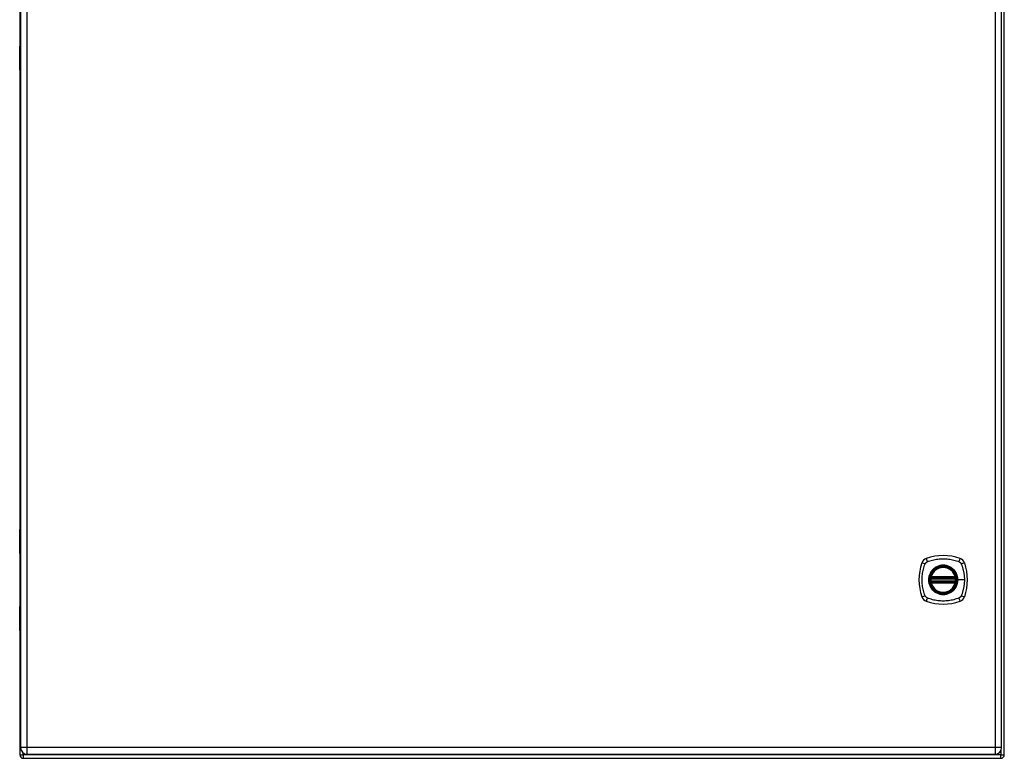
# Model space of a CAD drawing. Header units: inches. Extents: x 22 to 181, y 13 to 126.
# Tile 6 of 9: x 93 to 117, y 52 to 70. Entities that reach past the tile are written whole.
import ezdxf

# ---------------------------------------------------------------- set-up
doc = ezdxf.new("R2010")
doc.units = ezdxf.units.IN
doc.header["$MEASUREMENT"] = 0
doc.layers.add('Visible Edges(ANSI)', color=7, linetype='Continuous', lineweight=25)
doc.layers.add('Visible Tangent Edges(ANSI)', color=7, linetype='Continuous', lineweight=25)

msp = doc.modelspace()

# ---------------------------------------------------------------- linework, layer by layer
at = {"layer": 'Visible Edges(ANSI)'}
for p, q in [((117.432, 52.093), (117.432, 87.925)), ((93.449, 87.75), (93.449, 52.269)), ((117.367, 52.269), (117.367, 87.75)), ((93.432, 70.646), (93.432, 69.373)), ((93.445, 69.379), (93.449, 69.379)), ((93.429, 68.779), (93.429, 69.363)), ((93.432, 68.769), (93.432, 57.598)), ((93.429, 57.003), (93.429, 57.588)), ((93.432, 56.994), (93.432, 55.721)), ((93.449, 56.988), (93.445, 56.988)), ((115.65, 56.417), (116.235, 56.417)), ((115.646, 56.397), (116.239, 56.397)), ((116.239, 56.318), (115.646, 56.318)), ((116.235, 56.298), (115.65, 56.298)), ((93.429, 55.127), (93.429, 55.712)), ((93.445, 55.728), (93.449, 55.728)), ((93.432, 55.117), (93.432, 52.093)), ((93.61, 52.108), (117.206, 52.108)), ((93.516, 52.009), (117.348, 52.009))]:
    msp.add_line(p, q, dxfattribs=at)
at = {"layer": 'Visible Edges(ANSI)', "flags": 128}
for points in [[(115.634, 56.411), (115.634, 56.411), (115.634, 56.411), (115.634, 56.41), (115.634, 56.41), (115.634, 56.41), (115.634, 56.409), (115.634, 56.408), (115.634, 56.408), (115.634, 56.407), (115.633, 56.406), (115.633, 56.405), (115.633, 56.404), (115.633, 56.402), (115.633, 56.401), (115.633, 56.4), (115.632, 56.399), (115.632, 56.397), (115.632, 56.396), (115.632, 56.394), (115.632, 56.393), (115.631, 56.391), (115.631, 56.389), (115.631, 56.388), (115.631, 56.386)], [(116.254, 56.386), (116.254, 56.388), (116.254, 56.389), (116.254, 56.391), (116.254, 56.393), (116.253, 56.394), (116.253, 56.396), (116.253, 56.397), (116.253, 56.399), (116.253, 56.4), (116.253, 56.401), (116.252, 56.402), (116.252, 56.404), (116.252, 56.405), (116.252, 56.406), (116.252, 56.407), (116.252, 56.408), (116.252, 56.408), (116.251, 56.409), (116.251, 56.41), (116.251, 56.41), (116.251, 56.41), (116.251, 56.411), (116.251, 56.411), (116.251, 56.411)], [(115.631, 56.329), (115.631, 56.327), (115.631, 56.326), (115.631, 56.324), (115.632, 56.323), (115.632, 56.321), (115.632, 56.32), (115.632, 56.318), (115.632, 56.317), (115.633, 56.315), (115.633, 56.314), (115.633, 56.313), (115.633, 56.312), (115.633, 56.311), (115.633, 56.31), (115.634, 56.309), (115.634, 56.308), (115.634, 56.307), (115.634, 56.306), (115.634, 56.306), (115.634, 56.305), (115.634, 56.305), (115.634, 56.305), (115.634, 56.305), (115.634, 56.304)], [(116.251, 56.304), (116.251, 56.305), (116.251, 56.305), (116.251, 56.305), (116.251, 56.305), (116.251, 56.306), (116.251, 56.306), (116.252, 56.307), (116.252, 56.308), (116.252, 56.309), (116.252, 56.31), (116.252, 56.311), (116.252, 56.312), (116.252, 56.313), (116.253, 56.314), (116.253, 56.315), (116.253, 56.317), (116.253, 56.318), (116.253, 56.32), (116.253, 56.321), (116.254, 56.323), (116.254, 56.324), (116.254, 56.326), (116.254, 56.327), (116.254, 56.329)]]:
    msp.add_lwpolyline(points, dxfattribs=at)
at = {"layer": 'Visible Edges(ANSI)'}
for radius in [0.32, 0.315]:
    msp.add_circle((115.943, 56.358), radius, dxfattribs=at)
for centre, radius, start, end in [((93.445, 69.363), 0.0157, 90, 180), ((93.449, 68.779), 0.0197, 180, 269.4614), ((93.449, 57.588), 0.0197, 90.5386, 180), ((93.445, 57.003), 0.0157, 180, 270), ((115.943, 55.669), 1.28, 71.2278, 108.7722), ((116.632, 56.358), 1.28, 161.2278, 198.7722), ((115.588, 56.712), 0.177, 108.7722, 161.2278), ((115.943, 56.358), 0.313, 13.6344, 166.3656), ((116.297, 56.712), 0.177, 18.7722, 71.2278), ((115.254, 56.358), 1.28, 341.2278, 18.7722), ((115.943, 56.358), 0.313, 166.3656, 170.216), ((115.646, 56.409), 0.0118, 170.216, 270), ((115.65, 56.429), 0.0118, 166.3656, 270), ((116.235, 56.429), 0.0118, 270, 13.6344), ((116.239, 56.409), 0.0118, 270, 9.784), ((115.943, 56.358), 0.313, 9.784, 13.6344), ((115.943, 56.358), 0.313, 174.7499, 185.2501), ((115.646, 56.306), 0.0118, 90, 189.784), ((115.943, 56.358), 0.313, 189.784, 193.6344), ((115.65, 56.287), 0.0118, 90, 193.6344), ((115.943, 56.358), 0.313, 193.6344, 346.3656), ((116.235, 56.287), 0.0118, 346.3656, 90), ((116.239, 56.306), 0.0118, 350.216, 90), ((115.943, 56.358), 0.313, 346.3656, 350.216), ((115.943, 56.358), 0.313, 354.7499, 5.2501), ((115.588, 56.003), 0.177, 198.7722, 251.2278), ((116.297, 56.003), 0.177, 288.7722, 341.2278), ((93.445, 55.712), 0.0157, 90, 180), ((115.943, 57.047), 1.28, 251.2278, 288.7722), ((93.449, 55.127), 0.0197, 180, 269.4614), ((93.516, 52.093), 0.084, 180, 270), ((93.61, 52.269), 0.161, 180, 270), ((117.206, 52.269), 0.161, 270, 0), ((117.348, 52.093), 0.084, 270, 0)]:
    msp.add_arc(centre, radius, start, end, dxfattribs=at)
at = {"layer": 'Visible Tangent Edges(ANSI)'}
for p, q in [((93.61, 52.269), (93.61, 87.75)), ((117.206, 87.75), (117.206, 52.269)), ((93.449, 69.363), (93.429, 69.363)), ((93.429, 68.779), (93.449, 68.779)), ((93.449, 57.588), (93.429, 57.588)), ((93.429, 57.003), (93.449, 57.003)), ((115.64, 56.41), (115.634, 56.411)), ((115.638, 56.431), (115.65, 56.429)), ((115.646, 56.397), (115.646, 56.407)), ((115.65, 56.417), (115.65, 56.429)), ((116.235, 56.429), (115.65, 56.429)), ((115.65, 56.407), (115.65, 56.417)), ((115.65, 56.407), (116.235, 56.407)), ((116.235, 56.429), (116.247, 56.431)), ((116.235, 56.429), (116.235, 56.417)), ((116.235, 56.417), (116.235, 56.407)), ((116.239, 56.407), (116.239, 56.397)), ((116.251, 56.411), (116.245, 56.41)), ((115.631, 56.386), (115.643, 56.385)), ((115.631, 56.329), (115.643, 56.33)), ((115.634, 56.304), (115.64, 56.305)), ((115.65, 56.287), (115.638, 56.284)), ((115.643, 56.385), (116.243, 56.385)), ((116.243, 56.33), (115.643, 56.33)), ((115.646, 56.308), (115.646, 56.318)), ((115.65, 56.298), (115.65, 56.308)), ((116.235, 56.308), (115.65, 56.308)), ((115.65, 56.287), (115.65, 56.298)), ((115.65, 56.287), (116.235, 56.287)), ((116.235, 56.308), (116.235, 56.298)), ((116.235, 56.298), (116.235, 56.287)), ((116.247, 56.284), (116.235, 56.287)), ((116.239, 56.318), (116.239, 56.308)), ((116.243, 56.385), (116.254, 56.386)), ((116.243, 56.33), (116.254, 56.329)), ((116.245, 56.305), (116.251, 56.304)), ((116.295, 56.358), (116.3, 56.358)), ((116.459, 56.358), (116.3, 56.358)), ((93.449, 55.712), (93.429, 55.712)), ((93.429, 55.127), (93.449, 55.127)), ((93.432, 52.093), (93.516, 52.093)), ((93.61, 52.269), (93.449, 52.269)), ((93.516, 52.093), (93.516, 52.138)), ((117.348, 52.093), (93.516, 52.093)), ((93.516, 52.093), (93.516, 52.009)), ((93.61, 52.108), (93.61, 52.269)), ((117.206, 52.269), (93.61, 52.269)), ((117.206, 52.269), (117.206, 52.108)), ((117.367, 52.269), (117.206, 52.269)), ((117.348, 52.193), (117.348, 52.093)), ((117.348, 52.093), (117.432, 52.093)), ((117.348, 52.009), (117.348, 52.093))]:
    msp.add_line(p, q, dxfattribs=at)
at = {"layer": 'Visible Tangent Edges(ANSI)', "flags": 128}
for points in [[(93.449, 69.056), (93.447, 69.055), (93.445, 69.054), (93.444, 69.052), (93.443, 69.05), (93.441, 69.048), (93.44, 69.046), (93.44, 69.043), (93.439, 69.039), (93.438, 69.036), (93.438, 69.032), (93.438, 69.029), (93.438, 69.025), (93.438, 69.021), (93.438, 69.017), (93.438, 69.014), (93.439, 69.01), (93.44, 69.007), (93.44, 69.004), (93.441, 69.002), (93.443, 68.999), (93.444, 68.997), (93.445, 68.996), (93.447, 68.995), (93.449, 68.994)], [(93.449, 69.014), (93.448, 69.014), (93.448, 69.015), (93.448, 69.016), (93.448, 69.017), (93.448, 69.018), (93.447, 69.019), (93.447, 69.02), (93.447, 69.021), (93.447, 69.022), (93.447, 69.023), (93.447, 69.024), (93.447, 69.025), (93.447, 69.026), (93.447, 69.027), (93.447, 69.028), (93.447, 69.029), (93.447, 69.03), (93.447, 69.031), (93.448, 69.032), (93.448, 69.033), (93.448, 69.034), (93.448, 69.034), (93.448, 69.035), (93.449, 69.036)], [(93.449, 57.373), (93.447, 57.372), (93.445, 57.371), (93.444, 57.369), (93.443, 57.367), (93.441, 57.365), (93.44, 57.362), (93.44, 57.36), (93.439, 57.356), (93.438, 57.353), (93.438, 57.349), (93.438, 57.346), (93.438, 57.342), (93.438, 57.338), (93.438, 57.334), (93.438, 57.331), (93.439, 57.327), (93.44, 57.324), (93.44, 57.321), (93.441, 57.319), (93.443, 57.316), (93.444, 57.315), (93.445, 57.313), (93.447, 57.312), (93.449, 57.311)], [(93.449, 57.331), (93.448, 57.331), (93.448, 57.332), (93.448, 57.333), (93.448, 57.334), (93.448, 57.335), (93.447, 57.336), (93.447, 57.337), (93.447, 57.338), (93.447, 57.339), (93.447, 57.34), (93.447, 57.341), (93.447, 57.342), (93.447, 57.343), (93.447, 57.344), (93.447, 57.345), (93.447, 57.346), (93.447, 57.347), (93.447, 57.348), (93.448, 57.349), (93.448, 57.35), (93.448, 57.351), (93.448, 57.351), (93.448, 57.352), (93.449, 57.353)], [(115.503, 55.969), (115.489, 56.003), (115.478, 56.034), (115.469, 56.065), (115.46, 56.097), (115.452, 56.129), (115.445, 56.161), (115.44, 56.193), (115.435, 56.226), (115.431, 56.259), (115.428, 56.291), (115.427, 56.324), (115.426, 56.357), (115.427, 56.39), (115.428, 56.423), (115.431, 56.456), (115.435, 56.489), (115.44, 56.522), (115.445, 56.554), (115.452, 56.586), (115.46, 56.618), (115.469, 56.65), (115.478, 56.682), (115.489, 56.713), (115.503, 56.746)], [(115.503, 56.746), (115.504, 56.749), (115.506, 56.752), (115.507, 56.754), (115.509, 56.757), (115.51, 56.76), (115.512, 56.762), (115.514, 56.765), (115.516, 56.767), (115.518, 56.77), (115.52, 56.772), (115.522, 56.774), (115.524, 56.776), (115.526, 56.779), (115.528, 56.781), (115.531, 56.783), (115.533, 56.785), (115.536, 56.786), (115.538, 56.788), (115.541, 56.79), (115.543, 56.792), (115.546, 56.793), (115.549, 56.795), (115.551, 56.796), (115.554, 56.798)], [(115.554, 56.798), (115.588, 56.811), (115.619, 56.822), (115.65, 56.832), (115.682, 56.84), (115.714, 56.848), (115.746, 56.855), (115.778, 56.861), (115.811, 56.866), (115.844, 56.869), (115.876, 56.872), (115.909, 56.874), (115.942, 56.874), (115.975, 56.874), (116.008, 56.872), (116.041, 56.869), (116.074, 56.866), (116.107, 56.861), (116.139, 56.855), (116.171, 56.848), (116.203, 56.84), (116.235, 56.832), (116.267, 56.822), (116.298, 56.811), (116.331, 56.798)], [(116.295, 56.358), (116.283, 56.266), (116.248, 56.181), (116.192, 56.108), (116.119, 56.053), (116.034, 56.017), (115.942, 56.006), (115.851, 56.018), (115.766, 56.053), (115.693, 56.109), (115.638, 56.181), (115.602, 56.267), (115.59, 56.358), (115.603, 56.449), (115.638, 56.534), (115.694, 56.607), (115.766, 56.663), (115.851, 56.698), (115.943, 56.71), (116.034, 56.698), (116.119, 56.662), (116.192, 56.607), (116.248, 56.534), (116.283, 56.449), (116.295, 56.358)], [(116.17, 56.632), (116.154, 56.645), (116.137, 56.657), (116.12, 56.667), (116.101, 56.677), (116.083, 56.686), (116.064, 56.693), (116.044, 56.7), (116.024, 56.705), (116.004, 56.709), (115.984, 56.712), (115.963, 56.714), (115.943, 56.715), (115.922, 56.714), (115.901, 56.712), (115.881, 56.709), (115.861, 56.705), (115.841, 56.7), (115.821, 56.693), (115.802, 56.686), (115.784, 56.677), (115.765, 56.667), (115.748, 56.657), (115.731, 56.645), (115.715, 56.632)], [(116.331, 56.798), (116.333, 56.797), (116.334, 56.796), (116.335, 56.796), (116.337, 56.795), (116.338, 56.794), (116.339, 56.793), (116.341, 56.793), (116.342, 56.792), (116.343, 56.791), (116.345, 56.79), (116.346, 56.789), (116.347, 56.788), (116.348, 56.787), (116.35, 56.786), (116.351, 56.786), (116.352, 56.785), (116.353, 56.784), (116.355, 56.783), (116.356, 56.782), (116.357, 56.781), (116.358, 56.78), (116.359, 56.779), (116.36, 56.777), (116.361, 56.776)], [(116.361, 56.776), (116.362, 56.775), (116.364, 56.774), (116.365, 56.773), (116.366, 56.772), (116.367, 56.771), (116.368, 56.77), (116.369, 56.768), (116.37, 56.767), (116.371, 56.766), (116.371, 56.765), (116.372, 56.764), (116.373, 56.762), (116.374, 56.761), (116.375, 56.76), (116.376, 56.758), (116.377, 56.757), (116.377, 56.756), (116.378, 56.754), (116.379, 56.753), (116.38, 56.752), (116.38, 56.75), (116.381, 56.749), (116.382, 56.748), (116.383, 56.746)], [(116.383, 56.746), (116.391, 56.728), (116.396, 56.713), (116.402, 56.697), (116.407, 56.682), (116.412, 56.666), (116.416, 56.65), (116.421, 56.634), (116.425, 56.619), (116.429, 56.603), (116.433, 56.587), (116.437, 56.57), (116.44, 56.554), (116.443, 56.538), (116.446, 56.522), (116.448, 56.506), (116.451, 56.489), (116.453, 56.473), (116.454, 56.457), (116.456, 56.44), (116.457, 56.424), (116.458, 56.407), (116.459, 56.391), (116.459, 56.374), (116.459, 56.358)], [(115.668, 56.585), (115.655, 56.569), (115.644, 56.552), (115.633, 56.535), (115.623, 56.516), (115.615, 56.498), (115.607, 56.479), (115.601, 56.459), (115.595, 56.439), (115.591, 56.419), (115.588, 56.399), (115.586, 56.378), (115.586, 56.358), (115.586, 56.337), (115.588, 56.316), (115.591, 56.296), (115.595, 56.276), (115.601, 56.256), (115.607, 56.236), (115.615, 56.217), (115.623, 56.199), (115.633, 56.18), (115.644, 56.163), (115.655, 56.146), (115.668, 56.13)], [(115.638, 56.431), (115.638, 56.43), (115.638, 56.43), (115.638, 56.429), (115.638, 56.428), (115.638, 56.427), (115.638, 56.426), (115.637, 56.425), (115.637, 56.424), (115.637, 56.423), (115.637, 56.422), (115.637, 56.421), (115.637, 56.42), (115.637, 56.419), (115.638, 56.418), (115.638, 56.417), (115.638, 56.416), (115.638, 56.416), (115.638, 56.415), (115.638, 56.414), (115.639, 56.413), (115.639, 56.412), (115.639, 56.411), (115.64, 56.411), (115.64, 56.41)], [(115.64, 56.41), (115.64, 56.41), (115.641, 56.409), (115.641, 56.409), (115.641, 56.409), (115.641, 56.409), (115.641, 56.409), (115.642, 56.409), (115.642, 56.409), (115.642, 56.408), (115.642, 56.408), (115.643, 56.408), (115.643, 56.408), (115.643, 56.408), (115.643, 56.408), (115.643, 56.408), (115.644, 56.408), (115.644, 56.408), (115.644, 56.408), (115.645, 56.407), (115.645, 56.407), (115.645, 56.407), (115.645, 56.407), (115.646, 56.407), (115.646, 56.407)], [(115.646, 56.407), (115.646, 56.407), (115.646, 56.407), (115.646, 56.407), (115.647, 56.407), (115.647, 56.407), (115.647, 56.407), (115.647, 56.407), (115.647, 56.407), (115.647, 56.407), (115.648, 56.407), (115.648, 56.407), (115.648, 56.407), (115.648, 56.407), (115.648, 56.407), (115.648, 56.407), (115.649, 56.407), (115.649, 56.407), (115.649, 56.407), (115.649, 56.407), (115.649, 56.407), (115.649, 56.407), (115.65, 56.407), (115.65, 56.407), (115.65, 56.407)], [(115.715, 56.632), (115.713, 56.63), (115.711, 56.629), (115.709, 56.627), (115.707, 56.625), (115.705, 56.623), (115.703, 56.621), (115.7, 56.619), (115.698, 56.618), (115.696, 56.616), (115.694, 56.614), (115.692, 56.612), (115.69, 56.61), (115.689, 56.608), (115.687, 56.606), (115.685, 56.604), (115.683, 56.602), (115.681, 56.6), (115.679, 56.598), (115.677, 56.596), (115.675, 56.594), (115.673, 56.592), (115.672, 56.589), (115.67, 56.587), (115.668, 56.585)], [(116.217, 56.585), (116.215, 56.587), (116.214, 56.589), (116.212, 56.592), (116.21, 56.594), (116.208, 56.596), (116.206, 56.598), (116.204, 56.6), (116.203, 56.602), (116.201, 56.604), (116.199, 56.606), (116.197, 56.608), (116.195, 56.61), (116.193, 56.612), (116.191, 56.614), (116.189, 56.616), (116.187, 56.618), (116.185, 56.619), (116.183, 56.621), (116.181, 56.623), (116.179, 56.625), (116.177, 56.627), (116.174, 56.629), (116.172, 56.63), (116.17, 56.632)], [(116.3, 56.358), (116.299, 56.368), (116.299, 56.378), (116.298, 56.388), (116.297, 56.399), (116.296, 56.409), (116.294, 56.419), (116.292, 56.429), (116.29, 56.439), (116.287, 56.449), (116.285, 56.459), (116.282, 56.469), (116.278, 56.479), (116.275, 56.488), (116.271, 56.498), (116.267, 56.507), (116.262, 56.516), (116.257, 56.526), (116.252, 56.535), (116.247, 56.543), (116.242, 56.552), (116.236, 56.561), (116.23, 56.569), (116.224, 56.577), (116.217, 56.585)], [(116.235, 56.407), (116.236, 56.407), (116.236, 56.407), (116.236, 56.407), (116.236, 56.407), (116.236, 56.407), (116.236, 56.407), (116.237, 56.407), (116.237, 56.407), (116.237, 56.407), (116.237, 56.407), (116.237, 56.407), (116.237, 56.407), (116.238, 56.407), (116.238, 56.407), (116.238, 56.407), (116.238, 56.407), (116.238, 56.407), (116.238, 56.407), (116.239, 56.407), (116.239, 56.407), (116.239, 56.407), (116.239, 56.407), (116.239, 56.407), (116.239, 56.407)], [(116.239, 56.407), (116.24, 56.407), (116.24, 56.407), (116.24, 56.407), (116.241, 56.407), (116.241, 56.407), (116.241, 56.408), (116.241, 56.408), (116.242, 56.408), (116.242, 56.408), (116.242, 56.408), (116.242, 56.408), (116.243, 56.408), (116.243, 56.408), (116.243, 56.408), (116.243, 56.408), (116.243, 56.409), (116.244, 56.409), (116.244, 56.409), (116.244, 56.409), (116.244, 56.409), (116.245, 56.409), (116.245, 56.409), (116.245, 56.41), (116.245, 56.41)], [(116.245, 56.41), (116.246, 56.411), (116.246, 56.411), (116.246, 56.412), (116.247, 56.413), (116.247, 56.414), (116.247, 56.415), (116.247, 56.416), (116.247, 56.416), (116.248, 56.417), (116.248, 56.418), (116.248, 56.419), (116.248, 56.42), (116.248, 56.421), (116.248, 56.422), (116.248, 56.423), (116.248, 56.424), (116.248, 56.425), (116.248, 56.426), (116.248, 56.427), (116.248, 56.428), (116.247, 56.429), (116.247, 56.43), (116.247, 56.43), (116.247, 56.431)], [(115.64, 56.305), (115.64, 56.305), (115.639, 56.304), (115.639, 56.303), (115.639, 56.302), (115.638, 56.302), (115.638, 56.301), (115.638, 56.3), (115.638, 56.299), (115.638, 56.298), (115.638, 56.297), (115.637, 56.296), (115.637, 56.295), (115.637, 56.294), (115.637, 56.293), (115.637, 56.292), (115.637, 56.291), (115.637, 56.29), (115.638, 56.29), (115.638, 56.289), (115.638, 56.288), (115.638, 56.287), (115.638, 56.286), (115.638, 56.285), (115.638, 56.284)], [(115.646, 56.308), (115.646, 56.308), (115.645, 56.308), (115.645, 56.308), (115.645, 56.308), (115.645, 56.308), (115.644, 56.308), (115.644, 56.308), (115.644, 56.308), (115.643, 56.308), (115.643, 56.307), (115.643, 56.307), (115.643, 56.307), (115.643, 56.307), (115.642, 56.307), (115.642, 56.307), (115.642, 56.307), (115.642, 56.307), (115.641, 56.306), (115.641, 56.306), (115.641, 56.306), (115.641, 56.306), (115.641, 56.306), (115.64, 56.306), (115.64, 56.305)], [(115.643, 56.385), (115.643, 56.386), (115.643, 56.387), (115.643, 56.388), (115.643, 56.388), (115.644, 56.389), (115.644, 56.39), (115.644, 56.39), (115.644, 56.391), (115.644, 56.392), (115.644, 56.392), (115.645, 56.393), (115.645, 56.394), (115.645, 56.394), (115.645, 56.395), (115.645, 56.395), (115.645, 56.395), (115.645, 56.396), (115.646, 56.396), (115.646, 56.396), (115.646, 56.397), (115.646, 56.397), (115.646, 56.397), (115.646, 56.397), (115.646, 56.397)], [(115.646, 56.318), (115.646, 56.318), (115.646, 56.318), (115.646, 56.319), (115.646, 56.319), (115.646, 56.319), (115.646, 56.319), (115.645, 56.32), (115.645, 56.32), (115.645, 56.32), (115.645, 56.321), (115.645, 56.321), (115.645, 56.322), (115.645, 56.322), (115.644, 56.323), (115.644, 56.324), (115.644, 56.324), (115.644, 56.325), (115.644, 56.326), (115.644, 56.326), (115.643, 56.327), (115.643, 56.328), (115.643, 56.329), (115.643, 56.329), (115.643, 56.33)], [(115.65, 56.308), (115.65, 56.308), (115.65, 56.308), (115.649, 56.308), (115.649, 56.308), (115.649, 56.308), (115.649, 56.308), (115.649, 56.308), (115.649, 56.308), (115.648, 56.308), (115.648, 56.308), (115.648, 56.308), (115.648, 56.308), (115.648, 56.308), (115.648, 56.308), (115.647, 56.308), (115.647, 56.308), (115.647, 56.308), (115.647, 56.308), (115.647, 56.308), (115.647, 56.308), (115.646, 56.308), (115.646, 56.308), (115.646, 56.308), (115.646, 56.308)], [(116.217, 56.13), (116.224, 56.138), (116.23, 56.146), (116.236, 56.155), (116.242, 56.163), (116.247, 56.172), (116.252, 56.181), (116.257, 56.19), (116.262, 56.199), (116.267, 56.208), (116.271, 56.218), (116.275, 56.227), (116.278, 56.237), (116.282, 56.246), (116.285, 56.256), (116.288, 56.266), (116.29, 56.276), (116.292, 56.286), (116.294, 56.296), (116.296, 56.306), (116.297, 56.317), (116.298, 56.327), (116.299, 56.337), (116.299, 56.347), (116.3, 56.358)], [(116.239, 56.308), (116.239, 56.308), (116.239, 56.308), (116.239, 56.308), (116.239, 56.308), (116.239, 56.308), (116.238, 56.308), (116.238, 56.308), (116.238, 56.308), (116.238, 56.308), (116.238, 56.308), (116.238, 56.308), (116.237, 56.308), (116.237, 56.308), (116.237, 56.308), (116.237, 56.308), (116.237, 56.308), (116.237, 56.308), (116.236, 56.308), (116.236, 56.308), (116.236, 56.308), (116.236, 56.308), (116.236, 56.308), (116.236, 56.308), (116.235, 56.308)], [(116.239, 56.397), (116.239, 56.397), (116.239, 56.397), (116.24, 56.397), (116.24, 56.397), (116.24, 56.396), (116.24, 56.396), (116.24, 56.396), (116.24, 56.395), (116.24, 56.395), (116.24, 56.395), (116.24, 56.394), (116.241, 56.394), (116.241, 56.393), (116.241, 56.392), (116.241, 56.392), (116.241, 56.391), (116.241, 56.39), (116.242, 56.39), (116.242, 56.389), (116.242, 56.388), (116.242, 56.388), (116.242, 56.387), (116.242, 56.386), (116.243, 56.385)], [(116.243, 56.33), (116.242, 56.329), (116.242, 56.329), (116.242, 56.328), (116.242, 56.327), (116.242, 56.326), (116.242, 56.326), (116.241, 56.325), (116.241, 56.324), (116.241, 56.324), (116.241, 56.323), (116.241, 56.322), (116.241, 56.322), (116.24, 56.321), (116.24, 56.321), (116.24, 56.32), (116.24, 56.32), (116.24, 56.32), (116.24, 56.319), (116.24, 56.319), (116.24, 56.319), (116.24, 56.319), (116.239, 56.318), (116.239, 56.318), (116.239, 56.318)], [(116.245, 56.305), (116.245, 56.306), (116.245, 56.306), (116.245, 56.306), (116.244, 56.306), (116.244, 56.306), (116.244, 56.306), (116.244, 56.307), (116.243, 56.307), (116.243, 56.307), (116.243, 56.307), (116.243, 56.307), (116.243, 56.307), (116.242, 56.307), (116.242, 56.307), (116.242, 56.308), (116.242, 56.308), (116.241, 56.308), (116.241, 56.308), (116.241, 56.308), (116.241, 56.308), (116.24, 56.308), (116.24, 56.308), (116.24, 56.308), (116.239, 56.308)], [(116.247, 56.284), (116.247, 56.285), (116.247, 56.286), (116.247, 56.287), (116.248, 56.288), (116.248, 56.289), (116.248, 56.29), (116.248, 56.29), (116.248, 56.291), (116.248, 56.292), (116.248, 56.293), (116.248, 56.294), (116.248, 56.295), (116.248, 56.296), (116.248, 56.297), (116.248, 56.298), (116.247, 56.299), (116.247, 56.3), (116.247, 56.301), (116.247, 56.302), (116.247, 56.302), (116.246, 56.303), (116.246, 56.304), (116.246, 56.305), (116.245, 56.305)], [(116.459, 56.358), (116.459, 56.341), (116.459, 56.325), (116.458, 56.308), (116.457, 56.292), (116.456, 56.275), (116.454, 56.259), (116.453, 56.242), (116.451, 56.226), (116.448, 56.21), (116.446, 56.193), (116.443, 56.177), (116.44, 56.161), (116.437, 56.145), (116.433, 56.129), (116.429, 56.113), (116.425, 56.097), (116.421, 56.081), (116.416, 56.065), (116.412, 56.049), (116.407, 56.034), (116.402, 56.018), (116.396, 56.003), (116.391, 55.987), (116.383, 55.969)], [(115.554, 55.918), (115.551, 55.919), (115.549, 55.921), (115.546, 55.922), (115.543, 55.924), (115.541, 55.925), (115.538, 55.927), (115.536, 55.929), (115.533, 55.931), (115.531, 55.933), (115.528, 55.935), (115.526, 55.937), (115.524, 55.939), (115.522, 55.941), (115.52, 55.943), (115.518, 55.946), (115.516, 55.948), (115.514, 55.951), (115.512, 55.953), (115.51, 55.956), (115.509, 55.958), (115.507, 55.961), (115.506, 55.964), (115.504, 55.966), (115.503, 55.969)], [(115.668, 56.13), (115.67, 56.128), (115.672, 56.126), (115.673, 56.124), (115.675, 56.122), (115.677, 56.12), (115.679, 56.118), (115.681, 56.115), (115.683, 56.113), (115.685, 56.111), (115.687, 56.109), (115.689, 56.107), (115.69, 56.105), (115.692, 56.104), (115.694, 56.102), (115.696, 56.1), (115.698, 56.098), (115.7, 56.096), (115.703, 56.094), (115.705, 56.092), (115.707, 56.09), (115.709, 56.088), (115.711, 56.087), (115.713, 56.085), (115.715, 56.083)], [(115.715, 56.083), (115.731, 56.07), (115.748, 56.059), (115.766, 56.048), (115.784, 56.038), (115.803, 56.03), (115.822, 56.022), (115.841, 56.016), (115.861, 56.01), (115.881, 56.006), (115.901, 56.003), (115.922, 56.001), (115.943, 56.001), (115.963, 56.001), (115.984, 56.003), (116.004, 56.006), (116.024, 56.01), (116.044, 56.016), (116.064, 56.022), (116.083, 56.03), (116.102, 56.038), (116.12, 56.048), (116.137, 56.059), (116.154, 56.07), (116.17, 56.083)], [(116.17, 56.083), (116.172, 56.085), (116.174, 56.087), (116.177, 56.088), (116.179, 56.09), (116.181, 56.092), (116.183, 56.094), (116.185, 56.096), (116.187, 56.098), (116.189, 56.1), (116.191, 56.102), (116.193, 56.103), (116.195, 56.105), (116.197, 56.107), (116.199, 56.109), (116.201, 56.111), (116.203, 56.113), (116.204, 56.115), (116.206, 56.117), (116.208, 56.12), (116.21, 56.122), (116.212, 56.124), (116.214, 56.126), (116.215, 56.128), (116.217, 56.13)], [(116.383, 55.969), (116.381, 55.966), (116.38, 55.964), (116.378, 55.961), (116.377, 55.958), (116.375, 55.956), (116.373, 55.953), (116.371, 55.951), (116.37, 55.948), (116.368, 55.946), (116.366, 55.943), (116.364, 55.941), (116.361, 55.939), (116.359, 55.937), (116.357, 55.935), (116.355, 55.933), (116.352, 55.931), (116.35, 55.929), (116.347, 55.927), (116.345, 55.925), (116.342, 55.924), (116.339, 55.922), (116.337, 55.921), (116.334, 55.919), (116.331, 55.918)], [(116.331, 55.918), (116.298, 55.904), (116.267, 55.893), (116.235, 55.884), (116.203, 55.875), (116.171, 55.867), (116.139, 55.86), (116.107, 55.855), (116.074, 55.85), (116.041, 55.846), (116.008, 55.843), (115.975, 55.842), (115.942, 55.841), (115.909, 55.842), (115.876, 55.843), (115.844, 55.846), (115.811, 55.85), (115.778, 55.855), (115.746, 55.86), (115.714, 55.867), (115.682, 55.875), (115.65, 55.884), (115.619, 55.893), (115.588, 55.904), (115.554, 55.918)], [(93.449, 55.404), (93.447, 55.404), (93.445, 55.402), (93.444, 55.401), (93.443, 55.399), (93.441, 55.397), (93.44, 55.394), (93.44, 55.391), (93.439, 55.388), (93.438, 55.384), (93.438, 55.381), (93.438, 55.377), (93.438, 55.373), (93.438, 55.37), (93.438, 55.366), (93.438, 55.362), (93.439, 55.359), (93.44, 55.356), (93.44, 55.353), (93.441, 55.35), (93.443, 55.348), (93.444, 55.346), (93.445, 55.344), (93.447, 55.343), (93.449, 55.342)], [(93.449, 55.362), (93.448, 55.363), (93.448, 55.364), (93.448, 55.365), (93.448, 55.366), (93.448, 55.367), (93.447, 55.368), (93.447, 55.368), (93.447, 55.369), (93.447, 55.37), (93.447, 55.371), (93.447, 55.372), (93.447, 55.373), (93.447, 55.374), (93.447, 55.375), (93.447, 55.376), (93.447, 55.377), (93.447, 55.378), (93.447, 55.379), (93.448, 55.38), (93.448, 55.381), (93.448, 55.382), (93.448, 55.383), (93.448, 55.384), (93.449, 55.385)]]:
    msp.add_lwpolyline(points, dxfattribs=at)
at = {"layer": 'Visible Tangent Edges(ANSI)'}
for radius in [0.346, 0.342, 0.325, 0.324]:
    msp.add_circle((115.943, 56.358), radius, dxfattribs=at)
for start, end in [(13.6344, 166.3656), (174.7499, 185.2501), (193.6344, 346.3656), (354.7499, 5.2501)]:
    msp.add_arc((115.943, 56.358), 0.301, start, end, dxfattribs=at)
for centre, major_axis, ratio, start_param, end_param in [((115.53, 56.732), (-0.112, 0.037), 0.042597, 4.975842, 6.113112), ((115.568, 56.77), (-0.037, 0.112), 0.042597, 0.170073, 1.307344), ((116.317, 56.77), (0.037, 0.112), 0.042597, 4.975842, 6.113112), ((116.355, 56.732), (0.112, 0.037), 0.042597, 0.170073, 1.307344), ((115.634, 56.411), (0.00773, 0.00893), 0.431674, 4.96723, 6.283185), ((115.646, 56.405), (0.0021, 0.0116), 0.025638, 0, 1.426581), ((116.239, 56.405), (-0.0021, 0.0116), 0.025638, 4.856604, 6.283185), ((116.251, 56.411), (-0.00773, 0.00893), 0.431674, 0, 1.315955), ((115.634, 56.305), (0.00773, -0.00893), 0.431674, 0, 1.315955), ((115.646, 56.31), (0.0021, -0.0116), 0.025638, 4.856604, 6.283185), ((116.239, 56.31), (-0.0021, -0.0116), 0.025638, 0, 1.426581), ((116.251, 56.305), (-0.00773, -0.00893), 0.431674, 4.96723, 6.283185), ((115.53, 55.983), (-0.112, -0.037), 0.042597, 0.170073, 1.307344), ((116.355, 55.983), (0.112, -0.037), 0.042597, 4.975842, 6.113112), ((115.568, 55.945), (-0.037, -0.112), 0.042597, 4.975842, 6.113112), ((116.317, 55.945), (0.037, -0.112), 0.042597, 0.170073, 1.307344)]:
    msp.add_ellipse(centre, major_axis=major_axis, ratio=ratio, start_param=start_param, end_param=end_param, dxfattribs=at)

doc.saveas('drawing.dxf')
